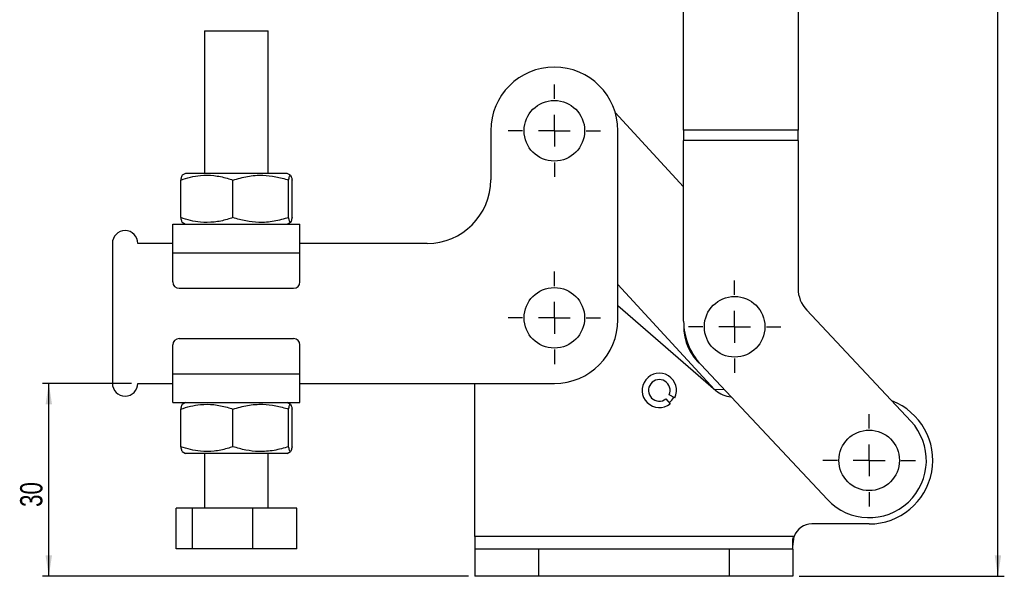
# Model space of a CAD drawing. Extents: x 44 to 396, y 7 to 317.
# Tile 2 of 8: x 80 to 235, y 107 to 194. Entities that reach past the tile are written whole.
import ezdxf

# ---------------------------------------------------------------- set-up
doc = ezdxf.new("R2010")
doc.units = 0
doc.layers.get('0').update_dxf_attribs({"linetype": 'CONTINUOUS'})
doc.styles.add('SLDTEXTSTYLE0', font='TXT', dxfattribs={"width": 0.75})
doc.dimstyles.new('SLDDIMSTYLE0', dxfattribs={"dimtxt": 3.5, "dimasz": 3.302, "dimexe": 0, "dimexo": 0.0625, "dimgap": 0.875, "dimtad": 1, "dimdec": 0, "dimrnd": 1e-09, "dimzin": 12, "dimtxsty": 'SLDTEXTSTYLE0', "dimsah": 1, "dimcen": 0.09, "dimazin": 3, "dimtfac": 1, "dimtdec": 0, "dimtofl": 0, "dimtmove": 0, "dimatfit": 3, "dimtolj": 1, "dimtzin": 12})

# ---------------------------------------------------------------- blocks, each defined once
blk = doc.blocks.new('_D')
at = {"color": 179, "linetype": 'CONTINUOUS'}
for p, q in [((98.01, 136.87), (84.01, 136.87)), ((85.01, 106.55), (85.01, 136.87)), ((151.01, 106.55), (84.01, 106.55))]:
    blk.add_line(p, q, dxfattribs=at)
for points in [[(85.01, 136.87), (84.5, 133.57), (85.52, 133.57)], [(85.01, 106.55), (85.52, 109.85), (84.5, 109.85)]]:
    blk.add_solid(points, dxfattribs=at)
at = {"color": 179, "linetype": 'CONTINUOUS', "insert": (80.5, 117.45, 0.1), "char_height": 3.5, "attachment_point": 1, "rotation": 90, "style": 'SLDTEXTSTYLE0'}
blk.add_mtext('30', dxfattribs=at)
blk = doc.blocks.new('_D_1')
at = {"color": 179, "linetype": 'CONTINUOUS'}
for p, q in [((192.05, 316.53), (235.26, 316.53)), ((234.26, 106.55), (234.26, 316.53)), ((203.01, 106.55), (235.26, 106.55))]:
    blk.add_line(p, q, dxfattribs=at)
for points in [[(234.26, 316.53), (233.75, 313.23), (234.77, 313.23)], [(234.26, 106.55), (234.77, 109.85), (233.75, 109.85)]]:
    blk.add_solid(points, dxfattribs=at)
at = {"color": 179, "linetype": 'CONTINUOUS', "insert": (229.75, 206.47, 0.1), "char_height": 3.5, "attachment_point": 1, "rotation": 90, "style": 'SLDTEXTSTYLE0'}
blk.add_mtext('210', dxfattribs=at)
blk = doc.blocks.new('SW_CENTERMARKSYMBOL_0')
at = {"color": 0, "linetype": 'CONTINUOUS'}
for p, q in [((0, 5), (0, 7.2625)), ((0, 0), (0, 2.5)), ((-5, 0), (-7.2625, 0)), ((0, 0), (-2.5, 0)), ((0, 0), (0, -2.5)), ((0, 0), (2.5, 0)), ((5, 0), (7.2625, 0)), ((0, -5), (0, -7.2625))]:
    blk.add_line(p, q, dxfattribs=at)
blk = doc.blocks.new('SW_CENTERMARKSYMBOL_1')
at = {"color": 0, "linetype": 'CONTINUOUS'}
for p, q in [((0, 5), (0, 7.2625)), ((0, 0), (0, 2.5)), ((-5, 0), (-7.2625, 0)), ((0, 0), (-2.5, 0)), ((0, 0), (0, -2.5)), ((0, 0), (2.5, 0)), ((5, 0), (7.2625, 0)), ((0, -5), (0, -7.2625))]:
    blk.add_line(p, q, dxfattribs=at)
blk = doc.blocks.new('SW_CENTERMARKSYMBOL_2')
at = {"color": 0, "linetype": 'CONTINUOUS'}
for p, q in [((0, 5), (0, 7.2625)), ((0, 0), (0, 2.5)), ((-5, 0), (-7.2625, 0)), ((0, 0), (-2.5, 0)), ((0, 0), (0, -2.5)), ((0, 0), (2.5, 0)), ((5, 0), (7.2625, 0)), ((0, -5), (0, -7.2625))]:
    blk.add_line(p, q, dxfattribs=at)
blk = doc.blocks.new('SW_CENTERMARKSYMBOL_3')
at = {"color": 0, "linetype": 'CONTINUOUS'}
for p, q in [((0, 5), (0, 7.2625)), ((0, 0), (0, 2.5)), ((-5, 0), (-7.2625, 0)), ((0, 0), (-2.5, 0)), ((0, 0), (0, -2.5)), ((0, 0), (2.5, 0)), ((5, 0), (7.2625, 0)), ((0, -5), (0, -7.2625))]:
    blk.add_line(p, q, dxfattribs=at)

msp = doc.modelspace()

# ---------------------------------------------------------------- linework, layer by layer
at = {"color": 7, "linetype": 'CONTINUOUS'}
for p, q in [((184.831958, 176.672402), (184.831958, 195.77635)), ((202.831958, 195.77635), (202.831958, 176.672402)), ((109.508822, 192.271548), (109.508822, 169.871549)), ((109.508822, 192.271548), (113.235953, 192.271548)), ((113.235953, 192.271548), (119.508824, 192.271548)), ((119.508824, 169.871549), (119.508824, 192.271548)), ((174.08294, 179.458815), (184.831958, 167.779039)), ((154.508824, 176.571547), (154.508824, 168.871547)), ((174.508825, 146.871547), (174.508825, 176.571547)), ((202.831958, 176.672402), (184.831958, 176.672402)), ((184.831958, 176.672402), (184.831958, 175.05478)), ((202.831958, 175.05478), (202.831958, 176.672402)), ((184.831958, 146.658426), (184.831958, 175.05478)), ((202.831958, 175.05478), (184.831958, 175.05478)), ((202.831958, 175.05478), (202.831958, 151.804648)), ((105.751413, 162.919413), (105.751413, 168.823685)), ((106.508824, 169.871549), (105.992245, 169.573299)), ((121.206178, 169.871549), (106.508824, 169.871549)), ((113.968189, 162.919413), (113.968189, 168.823685)), ((122.508826, 169.871549), (121.206178, 169.871549)), ((123.025409, 169.573299), (122.508826, 169.871549)), ((122.725601, 162.919413), (122.725601, 168.823685)), ((123.266238, 162.919413), (123.266238, 168.823685)), ((104.508827, 161.871548), (124.508827, 161.871548)), ((104.508827, 157.371548), (104.508827, 161.871548)), ((105.973969, 162.180347), (106.508824, 161.871548)), ((122.508826, 161.871548), (123.043681, 162.180347)), ((124.508827, 157.371548), (124.508827, 161.871548)), ((95.008823, 158.871547), (95.008823, 136.871547)), ((104.508827, 158.871547), (99.008823, 158.871547)), ((144.508826, 158.871547), (124.508827, 158.871547)), ((104.508827, 152.821547), (104.508827, 157.371548)), ((104.508827, 157.371548), (124.508827, 157.371548)), ((124.508827, 152.821547), (124.508827, 157.371548)), ((105.508822, 151.821547), (123.508825, 151.821547)), ((189.707232, 135.9008), (174.508825, 152.415239)), ((174.508825, 149.086836), (189.880843, 135.750177)), ((204.186731, 148.382322), (220.570235, 130.931735)), ((104.508827, 138.371547), (104.508827, 142.921548)), ((105.508822, 143.921548), (123.508825, 143.921548)), ((124.508827, 138.371547), (124.508827, 142.921548)), ((207.447416, 118.611359), (187.541504, 139.813772)), ((104.508827, 133.871547), (104.508827, 138.371547)), ((104.508827, 138.371547), (124.508827, 138.371547)), ((124.508827, 133.871547), (124.508827, 138.371547)), ((99.008823, 136.871547), (104.508827, 136.871547)), ((124.508827, 136.871547), (164.508825, 136.871547)), ((152.008825, 112.801547), (152.008825, 136.871547)), ((183.449404, 134.616741), (182.555047, 135.064096)), ((191.281541, 135.830141), (189.707232, 135.9008)), ((104.508827, 133.871547), (124.508827, 133.871547)), ((106.508824, 133.871547), (105.992245, 133.573298)), ((123.025409, 133.573298), (122.508826, 133.871547)), ((182.058478, 134.433818), (182.702706, 133.668986)), ((105.751413, 126.919412), (105.751413, 132.823683)), ((113.968189, 126.919412), (113.968189, 132.823683)), ((122.725601, 126.919412), (122.725601, 132.823683)), ((123.266238, 126.919412), (123.266238, 132.823683)), ((105.973969, 126.180346), (106.508824, 125.871548)), ((121.206178, 125.871548), (106.508824, 125.871548)), ((109.508822, 125.871548), (109.508822, 117.271547)), ((119.508824, 117.271547), (119.508824, 125.871548)), ((122.508826, 125.871548), (121.206178, 125.871548)), ((122.508826, 125.871548), (123.043681, 126.180346)), ((105.01724, 110.871547), (105.01724, 117.271547)), ((107.599149, 117.271547), (105.01724, 117.271547)), ((107.599149, 110.871547), (107.599149, 117.271547)), ((117.090734, 117.271547), (107.599149, 117.271547)), ((117.090734, 110.871547), (117.090734, 117.271547)), ((124.00041, 117.271547), (117.090734, 117.271547)), ((124.00041, 110.871547), (124.00041, 117.271547)), ((214.008826, 114.771548), (205.008826, 114.771548)), ((152.008825, 112.801547), (152.008825, 110.801547)), ((202.191184, 112.801547), (152.008825, 112.801547)), ((202.008825, 111.257107), (202.191184, 112.801547)), ((202.008825, 111.257107), (202.191184, 112.801547)), ((202.008825, 110.801547), (202.008825, 112.307326)), ((107.599149, 110.871547), (105.01724, 110.871547)), ((117.090734, 110.871547), (107.599149, 110.871547)), ((124.00041, 110.871547), (117.090734, 110.871547)), ((152.008825, 110.801547), (152.008825, 106.551548)), ((162.008825, 110.801547), (152.008825, 110.801547)), ((162.008825, 110.801547), (162.008825, 106.551548)), ((192.008825, 110.801547), (162.008825, 110.801547)), ((192.008825, 110.801547), (192.008825, 106.551548)), ((202.008825, 110.801547), (192.008825, 110.801547)), ((202.008825, 110.801547), (202.008825, 106.551548)), ((162.008825, 106.551548), (152.008825, 106.551548)), ((192.008825, 106.551548), (162.008825, 106.551548)), ((202.008825, 106.551548), (192.008825, 106.551548))]:
    msp.add_line(p, q, dxfattribs=at)
for centre in [(164.508825, 176.571547), (164.508825, 147.171547), (192.854319, 145.767766), (214.008825, 124.771547)]:
    msp.add_circle(centre, 4.7625, dxfattribs=at)
for centre, radius, start, end in [((164.508825, 176.571547), 10, 0, 180), ((144.508825, 168.871547), 10, 270, 0), ((97.008825, 158.871547), 2, 0, 180), ((105.508825, 152.821547), 1, 180, 270), ((123.508825, 152.821547), 1, 270, 0), ((207.831957, 151.804648), 4.999999, 180, 223.19356661), ((164.508825, 146.871547), 10, 270, 0), ((194.831961, 146.658427), 10.000003, 180, 223.19356661), ((192.854319, 145.767766), 8, 178.6422456, 229.69285753), ((105.508825, 142.921547), 1, 90, 180), ((123.508825, 142.921547), 1, 0, 90), ((192.854319, 145.767766), 7.85, 195.68549229, 212.80476454), ((181.008825, 135.771547), 2.7, 334.67793717, 308.85587181), ((97.008825, 136.871547), 2, 180, 0), ((181.008825, 135.771547), 1.700379, 335.41421889, 308.11959009), ((181.008825, 135.771547), 2.5, 308.75569204, 334.77811694), ((192.502163, 138.771547), 4, 229.0553139, 266.65854759), ((214.008825, 124.771547), 10, 270, 69.03548757), ((214.008825, 124.771547), 9.000001, 223.19356661, 43.19356661), ((205.008825, 111.771547), 3, 90, 159.9199106)]:
    msp.add_arc(centre, radius, start, end, dxfattribs=at)
for points, knots in [([(105.751413, 168.823685), (106.25924, 168.984897), (107.279609, 169.308817), (109.02035, 169.601437), (110.973828, 169.593665), (112.680691, 169.245706), (113.670036, 168.921414), (113.968189, 168.823685)], [0, 0, 0, 0, 0.1889642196, 0.3796823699, 0.6308201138, 0.8887425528, 1, 1, 1, 1]), ([(105.995926, 169.566921), (105.956001, 169.518001), (105.873165, 169.416503), (105.79296, 169.025982), (105.751413, 168.823685)], [0, 0, 0, 0, 0.481982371, 1, 1, 1, 1]), ([(113.968189, 168.823685), (114.72827, 169.042962), (116.264915, 169.486273), (118.54166, 169.648445), (120.718076, 169.410402), (122.052351, 169.020448), (122.725601, 168.823685)], [0, 0, 0, 0, 0.26460480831, 0.53494784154, 0.76534332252, 1, 1, 1, 1]), ([(122.725601, 168.823685), (122.772525, 169.042962), (122.867391, 169.486272), (123.007942, 169.648445), (123.142306, 169.410402), (123.224675, 169.020448), (123.266238, 168.823685)], [0, 0, 0, 0, 0.2646049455, 0.5349477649, 0.7653431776, 1, 1, 1, 1]), ([(105.751413, 162.919413), (105.798301, 162.687797), (105.878529, 162.291487), (105.961493, 162.239897), (105.995971, 162.218458)], [0, 0, 0, 0, 0.5844319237, 1, 1, 1, 1]), ([(113.968189, 162.919413), (113.670032, 162.821679), (112.697906, 162.503026), (110.992048, 162.151734), (109.043404, 162.138633), (107.284893, 162.432991), (106.264442, 162.756679), (105.751413, 162.919413)], [0, 0, 0, 0, 0.1112579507, 0.3627509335, 0.620315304, 0.8091145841, 1, 1, 1, 1]), ([(122.725601, 162.919413), (121.96552, 162.700134), (120.428874, 162.256822), (118.152129, 162.094652), (115.975713, 162.332689), (114.641439, 162.722647), (113.968189, 162.919413)], [0, 0, 0, 0, 0.2646048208, 0.5349478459, 0.7653432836, 1, 1, 1, 1]), ([(123.266238, 162.919413), (123.219315, 162.700134), (123.124454, 162.256822), (122.983893, 162.094652), (122.849539, 162.33269), (122.767165, 162.722647), (122.725601, 162.919413)], [0, 0, 0, 0, 0.264604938, 0.5349477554, 0.7653430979, 1, 1, 1, 1]), ([(105.751413, 132.823683), (106.25924, 132.984896), (107.279609, 133.308819), (109.02035, 133.601438), (110.973828, 133.593664), (112.680692, 133.245709), (113.670036, 132.921414), (113.968189, 132.823683)], [0, 0, 0, 0, 0.1889642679, 0.3796823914, 0.6308201, 0.8887424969, 1, 1, 1, 1]), ([(105.995926, 133.566921), (105.956001, 133.518002), (105.873165, 133.416506), (105.79296, 133.025981), (105.751413, 132.823683)], [0, 0, 0, 0, 0.4819822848, 1, 1, 1, 1]), ([(113.968189, 132.823683), (114.72827, 133.042961), (116.264915, 133.486271), (118.54166, 133.648445), (120.718076, 133.410404), (122.052351, 133.020448), (122.725601, 132.823683)], [0, 0, 0, 0, 0.2646048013, 0.5349478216, 0.7653432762, 1, 1, 1, 1]), ([(122.725601, 132.823683), (122.772525, 133.042961), (122.867391, 133.486271), (123.007942, 133.648445), (123.142306, 133.410404), (123.224675, 133.020448), (123.266238, 132.823683)], [0, 0, 0, 0, 0.2646049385, 0.534947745, 0.7653431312, 1, 1, 1, 1]), ([(105.751413, 126.919412), (105.798301, 126.687797), (105.878529, 126.291488), (105.961493, 126.239898), (105.995971, 126.218459)], [0, 0, 0, 0, 0.5844319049, 1, 1, 1, 1]), ([(113.968189, 126.919412), (113.670032, 126.82168), (112.697905, 126.503027), (110.992048, 126.151733), (109.043404, 126.138633), (107.284893, 126.432991), (106.264442, 126.756679), (105.751413, 126.919412)], [0, 0, 0, 0, 0.1112579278, 0.3627509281, 0.6203153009, 0.8091145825, 1, 1, 1, 1]), ([(122.725601, 126.919412), (121.96552, 126.700134), (120.428874, 126.256824), (118.152129, 126.094649), (115.975714, 126.332691), (114.641439, 126.722647), (113.968189, 126.919412)], [0, 0, 0, 0, 0.2646048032, 0.5349478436, 0.7653433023, 1, 1, 1, 1]), ([(123.266238, 126.919412), (123.219315, 126.700134), (123.124454, 126.256824), (122.983893, 126.094649), (122.849539, 126.332691), (122.767165, 126.722647), (122.725601, 126.919412)], [0, 0, 0, 0, 0.2646049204, 0.5349477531, 0.7653431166, 1, 1, 1, 1]), ([(202.008825, 112.307326), (202.023599, 112.393526), (202.053421, 112.567524), (202.144983, 112.723063), (202.191184, 112.801547)], [0, 0, 0, 0, 0.4954057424, 1, 1, 1, 1])]:
    msp.add_open_spline(points, degree=3, knots=knots, dxfattribs=at)

# ---------------------------------------------------------------- block references
at = {"color": 179, "linetype": 'CONTINUOUS'}
for name, p in [('SW_CENTERMARKSYMBOL_2', (164.508825, 176.571547)), ('SW_CENTERMARKSYMBOL_3', (164.508825, 147.171547)), ('SW_CENTERMARKSYMBOL_1', (192.854319, 145.767766)), ('SW_CENTERMARKSYMBOL_0', (214.008825, 124.771547))]:
    msp.add_blockref(name, p, dxfattribs=at)

# ---------------------------------------------------------------- dimensions: what is measured, and where the dimension line sits
for base, p1, p2, picture, middle in [((234.260088, 316.534958), (202.008825, 106.551547), (191.045087, 316.534958), '_D_1', (234.260088, 211.772652)), ((85.008825, 136.871547), (152.008825, 106.551547), (99.008825, 136.871547), '_D', (85.008825, 121.454807))]:
    dim = msp.add_linear_dim(base=base, p1=p1, p2=p2, angle=90, dimstyle='SLDDIMSTYLE0', dxfattribs=at)
    dim.commit()
    dim.dimension.update_dxf_attribs({"geometry": picture, "text_midpoint": middle, "dimtype": 160})

doc.saveas('drawing.dxf')
